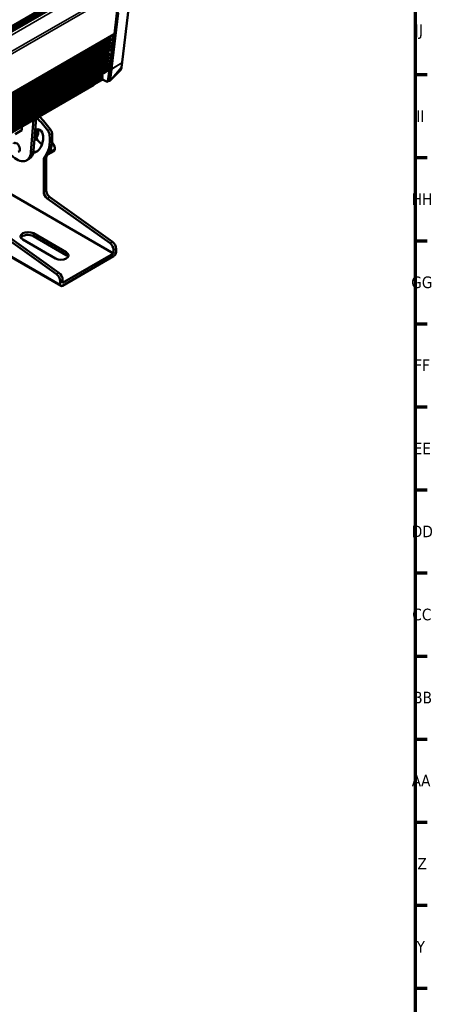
# Paper-space layout 'Sheet_1' of a CAD drawing. Header units: millimetres. Extents: x 0 to 118, y 0 to 118.
# Tile 201 of 206: x 104 to 118, y 67 to 100. Entities that reach past the tile are written whole.
import ezdxf

# ---------------------------------------------------------------- set-up
doc = ezdxf.new("R2010")
doc.units = ezdxf.units.MM
for name, color, linetype, lineweight in [('Border (ANSI)', 7, 'Continuous', 70), ('Visible (ANSI)', 7, 'Continuous', 50), ('Visible Narrow (ANSI)', 7, 'Continuous', 35)]:
    doc.layers.add(name, color=color, linetype=linetype, lineweight=lineweight)
doc.styles.add('Note Text (ANSI)', font='tahoma.ttf')

# ---------------------------------------------------------------- blocks, each defined once
blk = doc.blocks.new('Borders Default Border')
at = {"layer": 'Border (ANSI)'}
for p, q in [((117.323, 98.425), (117.732, 98.425)), ((117.323, 95.613), (117.732, 95.613)), ((117.323, 92.801), (117.732, 92.801)), ((117.323, 89.989), (117.732, 89.989)), ((117.323, 87.177), (117.732, 87.177)), ((117.323, 84.364), (117.732, 84.364)), ((117.323, 81.552), (117.732, 81.552)), ((117.323, 78.74), (117.732, 78.74)), ((117.323, 75.928), (117.732, 75.928)), ((117.323, 73.116), (117.732, 73.116)), ((117.323, 70.304), (117.732, 70.304)), ((117.323, 67.492), (117.732, 67.492))]:
    blk.add_line(p, q, dxfattribs=at)
at = {"layer": 'Border (ANSI)', "flags": 128}
blk.add_lwpolyline([(0.787, 0.787), (0.787, 117.323), (117.323, 117.323), (117.323, 0.787), (0.787, 0.787)], dxfattribs=at)
at = {"layer": 'Border (ANSI)', "attachment_point": 7, "style": 'Note Text (ANSI)'}
for s, insert, char_height in [('JJ', (117.312, 99.629), 0.3937), ('II', (117.358, 96.822), 0.3937), ('HH', (117.209, 94.01), 0.3937), ('GG', (117.191, 91.19), 0.3937), ('FF', (117.292, 88.386), 0.3937), ('EE', (117.271, 85.574), 0.3937), ('DD', (117.208, 82.762), 0.3937), ('CC', (117.228, 79.942), 0.3937), ('BB', (117.256, 77.137), 0.3937), ('AA', (117.206, 74.325), 0.3937), ('Z', (117.4, 71.513), 0.394), ('Y', (117.373, 68.701), 0.394)]:
    blk.add_mtext(s, dxfattribs=dict(at, insert=insert, char_height=char_height))

psp = doc.layouts.new('Sheet_1')

# ---------------------------------------------------------------- linework, layer by layer
at = {"layer": 'Visible (ANSI)'}
for p, q in [((79.82027, 86.16328), (107.11308, 101.92079)), ((107.15663, 99.80858), (107.31727, 101.22659)), ((107.41419, 98.84262), (107.63892, 100.72718)), ((107.03913, 98.61291), (107.26303, 100.57115)), ((107.0161, 99.68307), (79.7932, 83.96592)), ((107.08251, 99.74531), (79.79616, 83.99153)), ((107.14868, 99.79436), (79.83877, 84.02697)), ((107.12034, 99.778), (106.98346, 98.58077)), ((107.03966, 99.38447), (79.75458, 83.63142)), ((79.75942, 83.67333), (107.02927, 99.41796)), ((79.76555, 83.72649), (106.98692, 99.44275)), ((107.05522, 99.50406), (79.76826, 83.74993)), ((79.7731, 83.79184), (107.04484, 99.53756)), ((107.00248, 99.56235), (79.77924, 83.845)), ((107.06883, 99.62479), (79.78222, 83.87085)), ((79.78706, 83.91276), (107.05845, 99.65828)), ((106.99884, 99.00808), (79.71093, 83.2534)), ((79.71577, 83.29531), (106.98845, 99.04158)), ((106.9461, 99.06636), (79.7219, 83.34846)), ((107.01079, 99.11369), (79.72314, 83.35916)), ((79.72798, 83.40106), (107.00041, 99.14719)), ((106.95805, 99.17197), (79.73412, 83.45422)), ((107.02854, 99.27034), (79.74125, 83.51602)), ((79.74609, 83.55793), (107.01815, 99.30384)), ((106.9758, 99.32862), (79.75223, 83.61109)), ((106.96124, 98.67619), (79.67255, 82.92106)), ((79.67739, 82.96297), (106.95085, 98.70968)), ((79.68353, 83.01612), (106.9085, 98.73447)), ((106.9732, 98.78179), (79.68476, 83.0268)), ((79.6896, 83.06871), (106.96282, 98.81529)), ((79.69574, 83.12187), (106.92047, 98.84007)), ((106.98687, 98.90248), (79.69872, 83.14765)), ((79.70356, 83.18956), (106.97649, 98.93598)), ((106.93414, 98.96076), (79.70969, 83.24272)), ((107.39225, 98.67755), (107.41316, 98.8345)), ((79.65571, 82.77683), (106.75567, 98.42299)), ((79.65684, 82.78563), (106.76259, 98.43514)), ((79.65986, 82.81118), (106.75583, 98.45504)), ((106.84666, 98.50798), (79.65993, 82.81172)), ((106.94927, 98.57059), (79.66034, 82.81531)), ((79.66518, 82.85722), (106.93889, 98.60408)), ((106.89654, 98.62887), (79.67132, 82.91038)), ((101.04002, 95.09926), (106.76242, 98.40309)), ((101.0532, 95.09873), (106.75551, 98.39096)), ((101.07279, 95.08604), (106.76225, 98.37085)), ((101.07752, 95.08085), (106.75533, 98.35894)), ((106.98346, 98.58077), (106.93487, 98.21403)), ((106.98346, 98.58077), (107.03913, 98.61291)), ((106.99054, 98.24617), (107.03913, 98.61291)), ((107.01326, 98.22355), (107.33641, 98.54784)), ((101.08872, 95.06329), (106.76209, 98.33881)), ((101.09143, 95.05688), (106.75516, 98.32684)), ((101.09282, 94.99611), (106.75696, 98.2663)), ((101.09535, 95.02808), (106.75584, 98.29617)), ((101.09576, 95.03539), (106.76192, 98.30675)), ((106.4563, 98.07655), (103.25483, 96.22818)), ((106.46037, 98.12565), (106.46037, 98.12553)), ((106.46037, 98.09507), (106.46037, 98.08556)), ((106.72642, 98.27913), (106.72631, 98.27919)), ((106.87974, 98.19061), (106.7528, 98.2639)), ((106.91911, 98.18671), (106.97479, 98.21885)), ((104.41718, 96.89926), (104.32974, 95.79561)), ((104.41325, 95.84383), (104.5007, 96.94748)), ((103.79898, 96.4123), (104.02169, 96.54088)), ((104.02169, 96.67093), (104.02169, 96.54088)), ((104.69067, 96.07158), (104.70251, 96.06209)), ((104.42137, 95.94628), (104.42336, 95.94743)), ((104.42336, 95.97135), (104.42336, 95.94743)), ((104.89901, 95.72014), (105.10263, 95.83769)), ((105.10263, 95.83769), (105.10263, 95.83769)), ((104.18783, 95.52615), (104.27135, 95.57436)), ((104.75942, 95.55702), (104.75942, 94.45631)), ((104.84294, 95.60524), (104.84294, 94.50453)), ((107.12572, 92.36858), (103.10158, 94.69191)), ((104.88235, 94.22571), (107.00279, 92.71341)), ((107.08631, 92.76163), (104.96587, 94.27392)), ((101.4284, 93.52852), (105.34066, 91.26978)), ((103.07283, 93.18098), (105.19327, 91.66868)), ((105.27678, 91.7169), (103.15634, 93.22919)), ((104.41143, 93.05167), (105.52499, 92.40876)), ((105.16308, 92.19981), (104.04953, 92.84272)), ((104.41143, 92.95523), (105.52499, 92.31232)), ((107.12572, 92.36858), (105.39971, 91.37206)), ((107.12572, 92.48281), (107.12572, 92.36858)), ((107.20924, 92.41679), (107.20924, 92.53103)), ((107.12572, 92.27214), (105.39971, 91.27563)), ((105.3162, 91.43808), (105.3162, 91.32385)), ((105.39971, 91.4863), (105.39971, 91.37206))]:
    psp.add_line(p, q, dxfattribs=at)
for centre, major_axis, ratio, start_param, end_param in [((107.12899, 99.82845), (0.01969, -0.0341), 0.57735027, 0, 0.66322512), ((107.35323, 98.68275), (0.03903, -0.0052), 0.65319726, 6.2831254, 6.28317017), ((106.44645, 98.0936), (0.00984, -0.01705), 0.57735027, 0, 0.78539816), ((106.87974, 98.2549), (0.03937, -0.06819), 0.57735027, 5.49778714, 6.92741384), ((106.93542, 98.28705), (0.03937, -0.06819), 0.57735027, 0, 0.64422853), ((104.00777, 95.44081), (-1.24857, 2.16259), 0.57735027, 4.91447956, 5.15005514), ((103.92426, 95.39259), (1.24857, -2.16259), 0.57735027, 1.7728869, 2.00846249), ((103.92426, 96.8142), (0.58071, -1.00582), 0.57735027, 6.11771011, 7.06858347), ((104.00777, 96.86242), (0.40354, -0.69896), 0.57735027, 0.07413861, 0.78539816), ((103.92426, 96.8142), (0.40354, -0.69896), 0.57735027, 0.36365412, 0.78539816), ((104.62023, 96.41238), (-0.08858, 0.15343), 0.57735027, 3.92699082, 7.06858347), ((104.70374, 96.4606), (-0.08858, 0.15343), 0.57735027, 0.49088268, 0.78539816), ((103.92426, 96.8142), (0.73819, -1.27858), 0.57735027, 0.18220676, 0.92560594), ((104.00777, 96.86242), (0.73819, -1.27858), 0.57735027, 0.18220676, 0.92560594), ((104.82014, 96.44296), (0.09843, -0.17048), 0.57735027, 0.92560594, 1.7728869), ((104.90366, 96.49118), (-0.09843, 0.17048), 0.57735027, 4.0671986, 4.91447956), ((103.84074, 95.96235), (0.08366, -0.14491), 0.57735027, 5.93848413, 9.76947914), ((104.77023, 96.49899), (0.29528, -0.51143), 0.57735027, 4.83744685, 5.30608801), ((105.05642, 96.04407), (0.03176, 0.02327), 0.59745732, 6.28312958, 6.28314592), ((103.84074, 96.12733), (0.34709, -0.60118), 0.57735027, 5.15984943, 6.98131701), ((103.92426, 96.17555), (0.34709, -0.60118), 0.57735027, 0, 0.6981317), ((104.00777, 96.86242), (0.58071, -1.00582), 0.57735027, 6.00755629, 6.21121403), ((104.98213, 95.52487), (-0.09843, 0.17048), 0.57735027, 0.18220676, 0.78539816), ((104.82623, 95.84177), (0.07087, -0.12274), 0.57735027, 0.02875631, 0.49092482), ((105.09798, 95.91856), (0.03937, 0.00008), 0.57597444, 0, 0.00001217), ((105.09798, 95.91489), (0.03937, -0.00008), 0.57872283, 6.28317237, 6.28318532), ((104.89861, 95.47666), (-0.09843, 0.17048), 0.57735027, 0.18220676, 0.78539816), ((104.89861, 94.37594), (0.09843, -0.17048), 0.57735027, 3.92699082, 5.3806784), ((104.98213, 94.42416), (-0.09843, 0.17048), 0.57735027, 0.78539816, 2.23908575), ((104.23048, 92.94719), (-0.25591, 0), 0.57735027, 3.92699082, 7.06858347), ((104.23048, 92.85076), (-0.25591, 0), 0.57735027, 3.92699082, 5.95073836), ((106.98653, 92.56318), (0.09843, -0.17048), 0.57735027, 0.78539816, 2.23908575), ((107.07005, 92.61139), (-0.09843, 0.17048), 0.57735027, 3.92699082, 5.3806784), ((105.34404, 92.30428), (0.25591, 0), 0.57735027, 3.92699082, 7.06858347), ((107.12572, 92.36858), (-0.05906, -0.10229), 0.57735027, 0.78539816, 2.35619449), ((105.34404, 92.20785), (0.25591, 0), 0.57735027, 0.33244695, 0.78539816), ((105.26052, 91.56666), (-0.09843, 0.17048), 0.57735027, 3.92699082, 5.3806784), ((105.177, 91.51845), (0.09843, -0.17048), 0.57735027, 0.78539816, 2.23908575), ((105.39971, 91.37206), (-0.05906, -0.10229), 0.57735027, 5.49778714, 7.06858347)]:
    psp.add_ellipse(centre, major_axis=major_axis, ratio=ratio, start_param=start_param, end_param=end_param, dxfattribs=at)
for points, knots in [([(107.39225, 98.67755), (107.38938, 98.65602), (107.38474, 98.63534), (107.3689, 98.59105), (107.35581, 98.56796), (107.33823, 98.54971)], [0, 0, 0, 0, 0.209165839, 0.209165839, 0.48259528, 0.48259528, 0.48259528, 0.48259528]), ([(107.41316, 98.8345), (107.41323, 98.83504), (107.4133, 98.83558), (107.41345, 98.83666), (107.41352, 98.8372), (107.41365, 98.83828), (107.41372, 98.83882), (107.41386, 98.8399), (107.41392, 98.84044), (107.41406, 98.84153), (107.41412, 98.84207), (107.41419, 98.84262)], [4.5704919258, 4.5704919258, 4.5704919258, 4.5704919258, 4.5732471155, 4.5732471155, 4.5760023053, 4.5760023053, 4.578757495, 4.578757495, 4.5815126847, 4.5815126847, 4.5842678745, 4.5842678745, 4.5842678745, 4.5842678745]), ([(107.01324, 98.22354), (107.00953, 98.21981), (107.00508, 98.21664), (106.99582, 98.21218), (106.99091, 98.21071), (106.98078, 98.20936), (106.97549, 98.20953), (106.96801, 98.21086), (106.96561, 98.21146), (106.96327, 98.21221)], [0, 0, 0, 0, 0.041307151, 0.041307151, 0.080550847, 0.080550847, 0.121298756, 0.121298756, 0.14077945, 0.14077945, 0.14077945, 0.14077945]), ([(107.01326, 98.22355), (107.01326, 98.22355), (107.01326, 98.22355), (107.01325, 98.22355), (107.01325, 98.22354), (107.01324, 98.22354)], [0.352302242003, 0.352302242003, 0.352302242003, 0.352302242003, 0.352343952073, 0.352343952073, 0.352694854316, 0.352694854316, 0.352694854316, 0.352694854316]), ([(105.04477, 96.12474), (105.05185, 96.11566), (105.05885, 96.10656), (105.07334, 96.08743), (105.08081, 96.0774), (105.08818, 96.06734)], [3.3899948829, 3.3899948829, 3.3899948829, 3.3899948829, 3.4038721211, 3.4038721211, 3.4190745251, 3.4190745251, 3.4190745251, 3.4190745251]), ([(105.08818, 96.06734), (105.09718, 96.05506), (105.10547, 96.04048), (105.11881, 96.01083), (105.12427, 95.99559), (105.13207, 95.96673), (105.13477, 95.95275), (105.13693, 95.93238), (105.13734, 95.92539), (105.13735, 95.91864)], [0, 0, 0, 0, 0.134370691, 0.134370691, 0.254367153, 0.254367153, 0.363070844, 0.363070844, 0.421672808, 0.421672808, 0.421672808, 0.421672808]), ([(105.13735, 95.91481), (105.13732, 95.90123), (105.13576, 95.88846), (105.1302, 95.87081), (105.12772, 95.86505), (105.12195, 95.85538), (105.11888, 95.85129), (105.11162, 95.84381), (105.10733, 95.84041), (105.10263, 95.83769)], [0, 0, 0, 0, 0.11803898, 0.11803898, 0.178601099, 0.178601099, 0.226908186, 0.226908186, 0.277231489, 0.277231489, 0.277231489, 0.277231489]), ([(105.13735, 95.91481), (105.13735, 95.91506), (105.13735, 95.91532), (105.13735, 95.91583), (105.13735, 95.91609), (105.13735, 95.9166), (105.13735, 95.91685), (105.13735, 95.91736), (105.13735, 95.91762), (105.13735, 95.91813), (105.13735, 95.91839), (105.13735, 95.91864)], [6.28080513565, 6.28080513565, 6.28080513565, 6.28080513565, 6.28175720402, 6.28175720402, 6.28270927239, 6.28270927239, 6.28366134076, 6.28366134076, 6.28461340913, 6.28461340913, 6.2855654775, 6.2855654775, 6.2855654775, 6.2855654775])]:
    psp.add_open_spline(points, degree=3, knots=knots, dxfattribs=at)
at = {"layer": 'Visible Narrow (ANSI)'}
for p, q in [((79.72502, 86.25217), (107.02763, 102.01534)), ((107.06607, 101.97537), (79.77839, 86.22082)), ((79.80477, 86.19313), (107.10324, 101.95391)), ((79.85017, 86.11513), (107.16008, 101.88252)), ((107.2119, 101.81183), (79.90199, 86.04444)), ((107.31553, 101.3198), (80.00562, 85.55242)), ((107.31727, 101.22659), (80.00736, 85.4592)), ((107.40366, 98.8278), (107.62839, 100.71237)), ((107.29246, 100.50271), (107.06772, 98.61814)), ((107.00585, 99.68328), (79.79396, 83.97249)), ((79.79467, 83.97861), (107.00094, 99.68616)), ((79.84671, 84.0412), (107.15663, 99.80858)), ((106.97667, 99.44296), (79.76631, 83.73305)), ((79.76702, 83.73917), (106.97176, 99.44584)), ((106.99223, 99.56256), (79.78, 83.85156)), ((79.7807, 83.85769), (106.98732, 99.56543)), ((106.93585, 99.06657), (79.72266, 83.35503)), ((106.9478, 99.17218), (79.73487, 83.46079)), ((79.73558, 83.46691), (106.94289, 99.17506)), ((106.93396, 99.18538), (79.7375, 83.4835)), ((79.7382, 83.48962), (106.92905, 99.18826)), ((106.91997, 99.18845), (79.73888, 83.49544)), ((79.73958, 83.50156), (106.91506, 99.19132)), ((106.96555, 99.32883), (79.75299, 83.61765)), ((79.75369, 83.62377), (106.96064, 99.33171)), ((106.89825, 98.73468), (79.68429, 83.02269)), ((106.91022, 98.84028), (79.6965, 83.12844)), ((79.6972, 83.13456), (106.9053, 98.84316)), ((106.92389, 98.96097), (79.71045, 83.24929)), ((107.40265, 98.81982), (107.06669, 98.60998)), ((107.06772, 98.61814), (107.40366, 98.8278)), ((107.38174, 98.66287), (107.40265, 98.81982)), ((106.88629, 98.62908), (79.67208, 82.91695)), ((107.38174, 98.66287), (107.01738, 98.23984)), ((107.06669, 98.60998), (107.01738, 98.23984)), ((101.09438, 95.01589), (106.75849, 98.28606)), ((106.75665, 98.29011), (101.09481, 95.02124)), ((103.25891, 96.23719), (106.46037, 98.08556)), ((106.93487, 98.21403), (106.99054, 98.24617)), ((104.49495, 96.48471), (104.57847, 96.53293)), ((104.89681, 96.53285), (104.98032, 96.58107)), ((104.95797, 96.38585), (105.04148, 96.43407)), ((104.70923, 96.08229), (104.69067, 96.07158)), ((105.03552, 96.05743), (105.06172, 96.07256)), ((104.32974, 95.79561), (104.41325, 95.84383)), ((104.78398, 95.63401), (104.8675, 95.68223)), ((105.12582, 95.89874), (104.94828, 95.79624)), ((104.95131, 95.80181), (105.12582, 95.90257)), ((104.84294, 95.60524), (104.75942, 95.55702)), ((104.75942, 94.45631), (104.84294, 94.50453)), ((104.96587, 94.27392), (104.88235, 94.22571)), ((101.43731, 93.56332), (105.3162, 91.32385)), ((104.41143, 93.05167), (104.41143, 92.95523)), ((107.00279, 92.71341), (107.08631, 92.76163)), ((105.52499, 92.31232), (105.52499, 92.40876)), ((107.20924, 92.53103), (107.12572, 92.48281)), ((105.19327, 91.66868), (105.27678, 91.7169)), ((105.39971, 91.4863), (105.3162, 91.43808))]:
    psp.add_line(p, q, dxfattribs=at)
for centre, major_axis, ratio, start_param, end_param in [((107.35323, 98.68275), (0.03903, -0.0052), 0.65319726, 5.61445383, 6.28314054), ((107.37414, 98.8397), (0.03903, -0.0052), 0.65319726, 5.61445303, 6.28318531), ((106.86449, 99.21929), (-0.3844, 0.66579), 0.57735027, 3.78509376, 3.79886971), ((107.37509, 98.84728), (0.03909, -0.00466), 0.64638669, 5.60550725, 6.28318531), ((107.03818, 98.62986), (-0.03903, 0.0052), 0.65319726, 1.65188002, 2.47286429), ((107.03916, 98.63762), (0.03909, -0.00466), 0.64638669, 4.78580364, 5.60550725), ((106.51651, 99.01838), (0.39299, -0.68068), 0.57735027, 0.64350111, 0.65727706), ((106.98887, 98.25972), (0.03903, -0.0052), 0.65319726, 4.76189263, 5.61447668), ((102.43553, 95.34757), (2.96692, -0.55227), 0.67677524, 0.62399028, 0.63776449), ((105.05642, 96.04407), (0.03176, 0.02327), 0.59745732, 0, 1.00463061), ((105.09798, 95.91856), (0.03937, 0.00008), 0.57597444, 5.49659989, 6.28318531), ((105.09798, 95.91489), (0.03937, -0.00008), 0.57872283, 5.49898007, 6.28317235), ((104.42985, 96.30247), (-0.49213, 0.85239), 0.57735027, 3.92461065, 3.92937099)]:
    psp.add_ellipse(centre, major_axis=major_axis, ratio=ratio, start_param=start_param, end_param=end_param, dxfattribs=at)
for points, knots in [([(107.38174, 98.66287), (107.38123, 98.65744), (107.38061, 98.65218), (107.37987, 98.64707), (107.37912, 98.64186), (107.37824, 98.63682), (107.37725, 98.63193), (107.37625, 98.62697), (107.37513, 98.62218), (107.37389, 98.61754), (107.37308, 98.61452), (107.37223, 98.61158), (107.37132, 98.60869), (107.37091, 98.60739), (107.37049, 98.60609), (107.37006, 98.60481), (107.36867, 98.60068), (107.36718, 98.59669), (107.36558, 98.59285), (107.36399, 98.58901), (107.36229, 98.58531), (107.36051, 98.58177), (107.35871, 98.57821), (107.35683, 98.57481), (107.35485, 98.57155), (107.35316, 98.56877), (107.35141, 98.5661), (107.3496, 98.56354), (107.3491, 98.56285), (107.34861, 98.56216), (107.3481, 98.56148), (107.34634, 98.55909), (107.34452, 98.5568), (107.34265, 98.55461), (107.34076, 98.55239), (107.33881, 98.55026), (107.33681, 98.54824), (107.33668, 98.54811), (107.33655, 98.54797), (107.33642, 98.54784)], [0.000000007, 0.000000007, 0.000000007, 0.000000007, 0.035401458, 0.035401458, 0.035401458, 0.071510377, 0.071510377, 0.071510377, 0.108181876, 0.108181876, 0.108181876, 0.132035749, 0.132035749, 0.132035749, 0.142857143, 0.142857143, 0.142857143, 0.177762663, 0.177762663, 0.177762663, 0.212640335, 0.212640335, 0.212640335, 0.247625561, 0.247625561, 0.247625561, 0.277573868, 0.277573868, 0.277573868, 0.285714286, 0.285714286, 0.285714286, 0.314419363, 0.314419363, 0.314419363, 0.343513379, 0.343513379, 0.343513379, 0.345422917, 0.345422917, 0.345422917, 0.345422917]), ([(107.01738, 98.23984), (107.01761, 98.23858), (107.01775, 98.23735), (107.01784, 98.23494), (107.01778, 98.23376), (107.01748, 98.2315), (107.01723, 98.23043), (107.01664, 98.22868), (107.01634, 98.22796), (107.01563, 98.22659), (107.01522, 98.22594), (107.01431, 98.2247), (107.01381, 98.22411), (107.01326, 98.22355)], [0.000000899, 0.000000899, 0.000000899, 0.000000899, 0.064277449, 0.064277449, 0.132138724, 0.132138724, 0.2, 0.2, 0.250817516, 0.250817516, 0.301757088, 0.301757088, 0.352302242, 0.352302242, 0.352302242, 0.352302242]), ([(105.12582, 95.90257), (105.1258, 95.90993), (105.12531, 95.91767), (105.12437, 95.92557), (105.12434, 95.92582), (105.12431, 95.92607), (105.12428, 95.92632), (105.12426, 95.92645), (105.12425, 95.92658), (105.12423, 95.92671), (105.12329, 95.93432), (105.12195, 95.94206), (105.12021, 95.95), (105.12014, 95.95031), (105.12007, 95.95062), (105.12, 95.95093), (105.11991, 95.95133), (105.11983, 95.95172), (105.11974, 95.95211), (105.11791, 95.96014), (105.11566, 95.96838), (105.11304, 95.9766), (105.11283, 95.97727), (105.11261, 95.97793), (105.1124, 95.9786), (105.10981, 95.98652), (105.10689, 95.99441), (105.10367, 96.00215), (105.10327, 96.0031), (105.10288, 96.00404), (105.10247, 96.00499), (105.0997, 96.01148), (105.09671, 96.01786), (105.09357, 96.02401), (105.093, 96.02514), (105.09242, 96.02626), (105.09183, 96.02737), (105.09136, 96.02827), (105.09088, 96.02916), (105.0904, 96.03005), (105.08637, 96.03754), (105.08213, 96.04461), (105.07767, 96.05134), (105.07737, 96.05178), (105.07708, 96.05222), (105.07678, 96.05266), (105.07199, 96.05978), (105.06693, 96.06649), (105.06172, 96.07256)], [0, 0, 0, 0, 0.13629897, 0.13629897, 0.13629897, 0.14062971, 0.14062971, 0.14062971, 0.14285714, 0.14285714, 0.14285714, 0.27409415, 0.27409415, 0.27409415, 0.27922731, 0.27922731, 0.27922731, 0.28571429, 0.28571429, 0.28571429, 0.41784742, 0.41784742, 0.41784742, 0.42857143, 0.42857143, 0.42857143, 0.55585778, 0.55585778, 0.55585778, 0.57142857, 0.57142857, 0.57142857, 0.67869334, 0.67869334, 0.67869334, 0.69839126, 0.69839126, 0.69839126, 0.71428571, 0.71428571, 0.71428571, 0.84834807, 0.84834807, 0.84834807, 0.85714286, 0.85714286, 0.85714286, 1, 1, 1, 1]), ([(105.12582, 95.89874), (105.1258, 95.89093), (105.12524, 95.88377), (105.12423, 95.87738), (105.12418, 95.87705), (105.12412, 95.87671), (105.12407, 95.87638), (105.12311, 95.87072), (105.12181, 95.86566), (105.12017, 95.86109), (105.12008, 95.86085), (105.11999, 95.8606), (105.1199, 95.86035), (105.11979, 95.86006), (105.11967, 95.85976), (105.11956, 95.85946), (105.11775, 95.85482), (105.11557, 95.8507), (105.1129, 95.84709), (105.11278, 95.84692), (105.11266, 95.84676), (105.11253, 95.8466), (105.10977, 95.84297), (105.10646, 95.83993), (105.10277, 95.83777), (105.10272, 95.83775), (105.10268, 95.83772), (105.10263, 95.83769)], [0, 0, 0, 0, 0.142857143, 0.142857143, 0.142857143, 0.150347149, 0.150347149, 0.150347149, 0.278730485, 0.278730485, 0.278730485, 0.285714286, 0.285714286, 0.285714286, 0.294214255, 0.294214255, 0.294214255, 0.428571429, 0.428571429, 0.428571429, 0.434608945, 0.434608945, 0.434608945, 0.571428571, 0.571428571, 0.571428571, 0.573181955, 0.573181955, 0.573181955, 0.573181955])]:
    psp.add_open_spline(points, degree=3, knots=knots, dxfattribs=at)

# ---------------------------------------------------------------- block references
psp.add_blockref('Borders Default Border', (0, 0))

doc.saveas('drawing.dxf')
